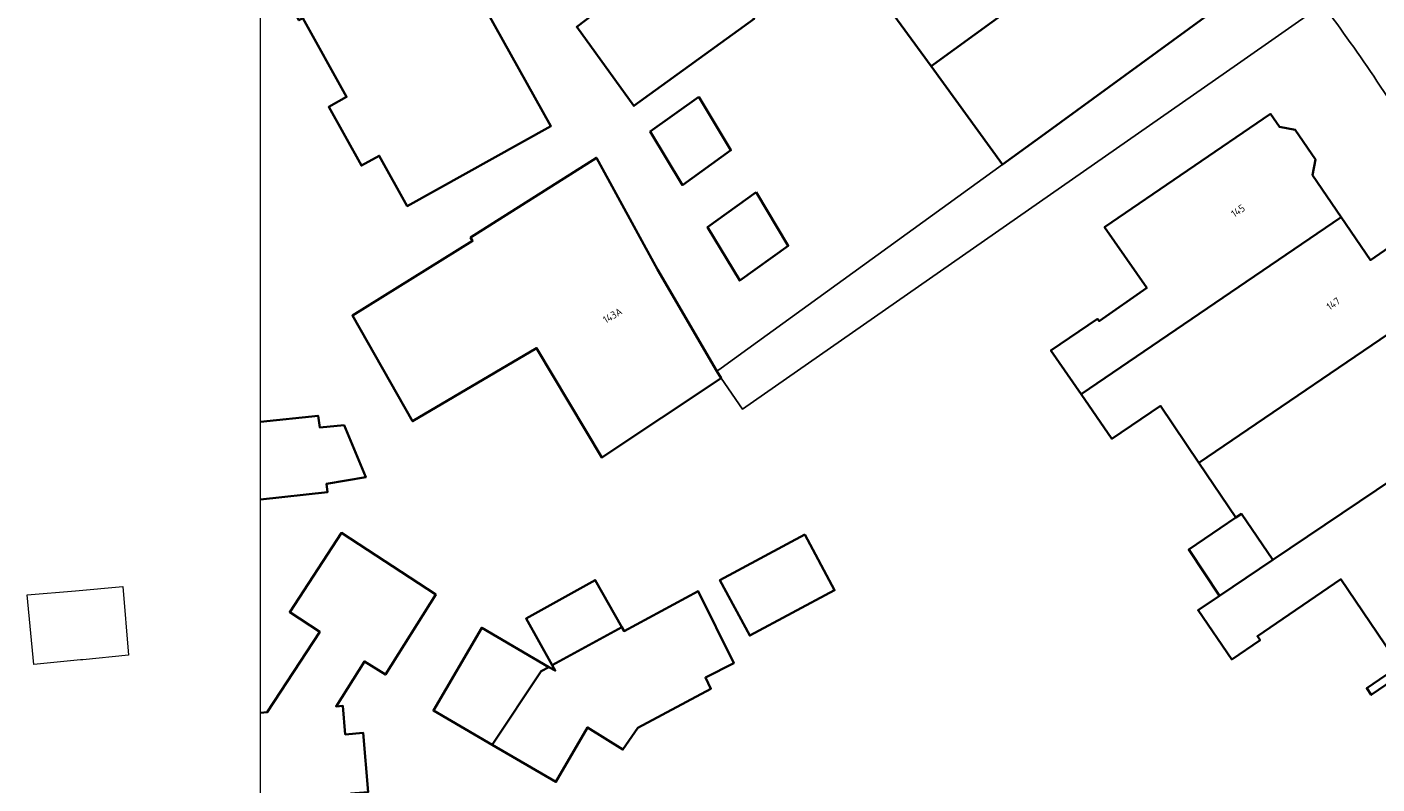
# Model space of a CAD drawing. Header units: metres. Extents: x 154991 to 155595, y 461305 to 461800.
# Tile 25 of 88: x 154991 to 155057, y 461684 to 461721. Entities that reach past the tile are written whole.
import ezdxf
from ezdxf.enums import TextEntityAlignment as Align

# ---------------------------------------------------------------- set-up
doc = ezdxf.new("R2010")
doc.units = ezdxf.units.M
for name, color, linetype, lineweight in [('B-WE-OG-BEBOUWING-GV', 7, 'Continuous', 35), ('B-WE-OG-BEBOUWING-T18', 10, 'Continuous', 18), ('B-WE-OG-TERREIN_ERF-GV', 7, 'Continuous', 18), ('B-WE-VH-VERHARDING_TEGEL-GV', 252, 'Continuous', 18)]:
    doc.layers.add(name, color=color, linetype=linetype, lineweight=lineweight)
doc.layers.add('X-XX-AL-HULPLIJN-G', color=210, linetype='Continuous', lineweight=18, plot=False)
doc.styles.add('NLCS-ISO-M200-T18', font='NLCS-ISO.ttf', dxfattribs={"height": 0.36})

msp = doc.modelspace()

# ---------------------------------------------------------------- linework, layer by layer
at = {"layer": 'B-WE-OG-BEBOUWING-GV', "flags": 128}
for points in [[(155037.947, 461735.679), (155023.815, 461725.105), (155023.634, 461725.331), (155017.836, 461720.902), (155020.627, 461717.047), (155026.499, 461721.302), (155025.67, 461722.458), (155030.063, 461725.933), (155031.711, 461723.67), (155031.806, 461723.74), (155041.466, 461730.907), (155041.02, 461731.512), (155041.593, 461731.934), (155039.605, 461734.63), (155039.032, 461734.208)], [(155044.977, 461726.146), (155043.821, 461727.713), (155044.394, 461728.135), (155042.4, 461730.839), (155041.828, 461730.417), (155041.466, 461730.907), (155031.806, 461723.74), (155031.711, 461723.67), (155035.123, 461718.981), (155035.248, 461719.072)], [(155040.676, 461715.689), (155048.492, 461721.378), (155047.987, 461722.062), (155048.56, 461722.485), (155046.572, 461725.181), (155045.999, 461724.759), (155044.977, 461726.146), (155035.248, 461719.072), (155035.123, 461718.981), (155038.613, 461714.187)], [(155023.793, 461717.498), (155021.422, 461715.794), (155022.99, 461713.183), (155025.361, 461714.888)], [(155055.138, 461711.62), (155053.734, 461713.675), (155053.888, 461714.427), (155052.9, 461715.873), (155052.131, 461716.021), (155051.695, 461716.66), (155043.597, 461711.127), (155045.654, 461708.172), (155043.33, 461706.551), (155043.249, 461706.659), (155040.977, 461705.117), (155042.452, 461702.984)], [(155024.678, 461704.101), (155021.784, 461709.064), (155018.797, 461714.515), (155012.654, 461710.628), (155012.754, 461710.46), (155006.888, 461706.815), (155009.822, 461701.667), (155015.873, 461705.236), (155019.061, 461699.894), (155024.876, 461703.762)], [(155026.592, 461712.838), (155024.221, 461711.133), (155025.789, 461708.523), (155028.16, 461710.227)], [(155042.452, 461702.984), (155043.954, 461700.812), (155046.315, 461702.411), (155048.194, 461699.635), (155059.427, 461707.282), (155057.465, 461710.141), (155056.567, 461709.528), (155055.138, 461711.62)], [(155051.795, 461694.902), (155061.898, 461701.705), (155060.505, 461703.764), (155061.414, 461704.385), (155059.427, 461707.282), (155048.194, 461699.635), (155050.004, 461696.962), (155050.266, 461697.139)], [(155049.199, 461693.154), (155048.159, 461692.445), (155049.796, 461690.045), (155051.18, 461690.988), (155051.05, 461691.178), (155055.119, 461693.952), (155057.991, 461689.738), (155056.383, 461688.642), (155056.609, 461688.311), (155064.269, 461693.533), (155063.144, 461695.18), (155065.317, 461696.649), (155064.916, 461697.241), (155065.071, 461697.994), (155064.083, 461699.439), (155063.332, 461699.583), (155061.898, 461701.705), (155051.795, 461694.902)], [(155050.004, 461696.962), (155047.702, 461695.403), (155049.199, 461693.154), (155051.795, 461694.902), (155050.266, 461697.139)], [(155028.961, 461696.136), (155024.826, 461693.919), (155026.281, 461691.204), (155030.416, 461693.421)], [(155020.037, 461691.614), (155018.738, 461693.914), (155015.367, 461692.036), (155016.639, 461689.759)], [(155013.711, 461685.88), (155016.817, 461684.069), (155018.366, 461686.727), (155020.088, 461685.643), (155020.818, 461686.711), (155024.38, 461688.612), (155024.115, 461689.156), (155025.494, 461689.859), (155023.765, 461693.372), (155020.143, 461691.427), (155020.037, 461691.614), (155016.639, 461689.759), (155016.786, 461689.496), (155016.482, 461689.673), (155016.108, 461689.469)], [(155013.711, 461685.88), (155016.108, 461689.469), (155016.482, 461689.673), (155013.198, 461691.588), (155010.845, 461687.552)]]:
    msp.add_lwpolyline(points, close=True, dxfattribs=at)
for points in [[(155002.41, 461725.035), (155003.517, 461723.044), (155003.325, 461722.937), (155004.277, 461721.224), (155004.469, 461721.331), (155006.607, 461717.486), (155005.733, 461717), (155007.327, 461714.133), (155008.201, 461714.619), (155009.566, 461712.163), (155016.576, 461716.06), (155009.547, 461728.665), (155008.296, 461730.907), (155008.285, 461730.901), (155006.496, 461729.906), (155002.41, 461727.635)], [(155002.41, 461697.842), (155005.674, 461698.204), (155005.62, 461698.609), (155007.538, 461698.933), (155006.485, 461701.474), (155005.296, 461701.366), (155005.215, 461701.934), (155002.41, 461701.635)], [(155002.41, 461678.967), (155007.154, 461679.376), (155006.799, 461683.499), (155007.666, 461683.574), (155007.417, 461686.459), (155006.542, 461686.384), (155006.422, 461687.783), (155006.096, 461687.755), (155007.479, 461689.948), (155008.498, 461689.305), (155010.96, 461693.209), (155006.35, 461696.214), (155003.832, 461692.352), (155005.298, 461691.397), (155002.736, 461687.466), (155002.41, 461687.438)]]:
    msp.add_lwpolyline(points, dxfattribs=at)
at = {"layer": 'B-WE-OG-TERREIN_ERF-GV', "flags": 128}
for points in [[(155009.547, 461728.665), (155016.576, 461716.06), (155009.566, 461712.163), (155008.201, 461714.619), (155007.327, 461714.133), (155005.733, 461717), (155006.607, 461717.486), (155004.469, 461721.331)], [(155024.876, 461703.762), (155019.061, 461699.894), (155015.873, 461705.236), (155009.822, 461701.667), (155006.888, 461706.815), (155012.754, 461710.46), (155012.654, 461710.628), (155018.797, 461714.515), (155021.784, 461709.064), (155024.678, 461704.101), (155024.879, 461704.247), (155026.183, 461705.191), (155038.613, 461714.187), (155035.123, 461718.981), (155031.711, 461723.67)], [(155048.492, 461721.378), (155040.676, 461715.689), (155038.613, 461714.187), (155026.183, 461705.191), (155024.879, 461704.247), (155024.678, 461704.101), (155024.876, 461703.762), (155025.93, 461702.25), (155050.086, 461719.091), (155054.243, 461721.989)], [(155054.243, 461721.989), (155050.086, 461719.091), (155025.93, 461702.25), (155024.876, 461703.762)], [(155026.499, 461721.302), (155020.627, 461717.047), (155017.836, 461720.902)], [(155043.807, 461613.126), (155082.816, 461638.676), (155093.633, 461645.746), (155098.895, 461649.193), (155099.584, 461649.898), (155100.211, 461652.892), (155099.937, 461653.894), (155090.188, 461668.485), (155081.251, 461681.912), (155065.597, 461705.31), (155056.886, 461718.262)], [(155064.269, 461693.533), (155056.609, 461688.311), (155056.383, 461688.642), (155057.991, 461689.738), (155055.119, 461693.952), (155051.05, 461691.178), (155051.18, 461690.988), (155049.796, 461690.045), (155048.159, 461692.445), (155049.199, 461693.154), (155047.702, 461695.403), (155050.004, 461696.962), (155048.194, 461699.635), (155046.315, 461702.411), (155043.954, 461700.812), (155042.452, 461702.984), (155040.977, 461705.117), (155043.249, 461706.659), (155043.33, 461706.551), (155045.654, 461708.172), (155043.597, 461711.127), (155051.695, 461716.66), (155052.131, 461716.021), (155052.9, 461715.873), (155053.888, 461714.427), (155053.734, 461713.675), (155055.138, 461711.62), (155056.567, 461709.528), (155057.465, 461710.141)], [(155002.41, 461701.635), (155005.215, 461701.934), (155005.296, 461701.366), (155006.485, 461701.474), (155007.538, 461698.933), (155005.62, 461698.609), (155005.674, 461698.204), (155002.41, 461697.842)], [(155002.41, 461687.438), (155002.736, 461687.466), (155005.298, 461691.397), (155003.832, 461692.352), (155006.35, 461696.214), (155010.96, 461693.209), (155008.498, 461689.305), (155007.479, 461689.948), (155006.096, 461687.755), (155006.422, 461687.783), (155006.542, 461686.384), (155007.417, 461686.459), (155007.666, 461683.574), (155006.799, 461683.499), (155007.154, 461679.376), (155002.41, 461678.967)]]:
    msp.add_lwpolyline(points, dxfattribs=at)
at = {"layer": 'B-WE-OG-TERREIN_ERF-GV'}
msp.add_lwpolyline([(155056.886, 461718.262, 0.010381), (155054.243, 461721.989)], format="xyb", dxfattribs=at)
at = {"layer": 'B-WE-OG-TERREIN_ERF-GV', "flags": 128}
for points in [[(155023.793, 461717.498), (155025.361, 461714.888), (155022.99, 461713.183), (155021.422, 461715.794)], [(155026.592, 461712.838), (155028.16, 461710.227), (155025.789, 461708.523), (155024.221, 461711.133)], [(155028.961, 461696.136), (155030.416, 461693.421), (155026.281, 461691.204), (155024.826, 461693.919)], [(154993.731, 461690.03), (154993.626, 461690.02), (154991.341, 461689.79), (154991.011, 461693.194), (154993.382, 461693.397), (154995.693, 461693.595), (154995.963, 461690.255)], [(155013.711, 461685.88), (155010.845, 461687.552), (155013.198, 461691.588), (155016.482, 461689.673), (155016.786, 461689.496), (155016.639, 461689.759), (155015.367, 461692.036), (155018.738, 461693.914), (155020.037, 461691.614), (155020.143, 461691.427), (155023.765, 461693.372), (155025.494, 461689.859), (155024.115, 461689.156), (155024.38, 461688.612), (155020.818, 461686.711), (155020.088, 461685.643), (155018.366, 461686.727), (155016.817, 461684.069)]]:
    msp.add_lwpolyline(points, close=True, dxfattribs=at)
at = {"layer": 'B-WE-VH-VERHARDING_TEGEL-GV'}
msp.add_lwpolyline([(155054.243, 461721.989, -0.010381), (155056.886, 461718.262)], format="xyb", dxfattribs=at)
at = {"layer": 'B-WE-VH-VERHARDING_TEGEL-GV', "flags": 128}
msp.add_lwpolyline([(155056.886, 461718.262), (155065.597, 461705.31), (155081.251, 461681.912), (155090.188, 461668.485), (155099.937, 461653.894), (155103.567, 461648.437)], dxfattribs=at)
at = {"layer": 'X-XX-AL-HULPLIJN-G'}
msp.add_lwpolyline([(155584.678, 461304.911), (155002.41, 461304.911), (155002.41, 461797.142), (155584.678, 461797.142)], close=True, dxfattribs=at)

# ---------------------------------------------------------------- texts
at = {"layer": 'B-WE-OG-BEBOUWING-T18', "style": 'NLCS-ISO-M200-T18'}
for s, rotation, p in [('145', 34, (155050.104, 461711.934)), ('147', 34.3, (155054.754, 461707.396)), ('143A', 30.8, (155019.584, 461706.824))]:
    msp.add_text(s, height=0.36, rotation=rotation, dxfattribs=at).set_placement(p, align=Align.MIDDLE)

doc.saveas('drawing.dxf')
